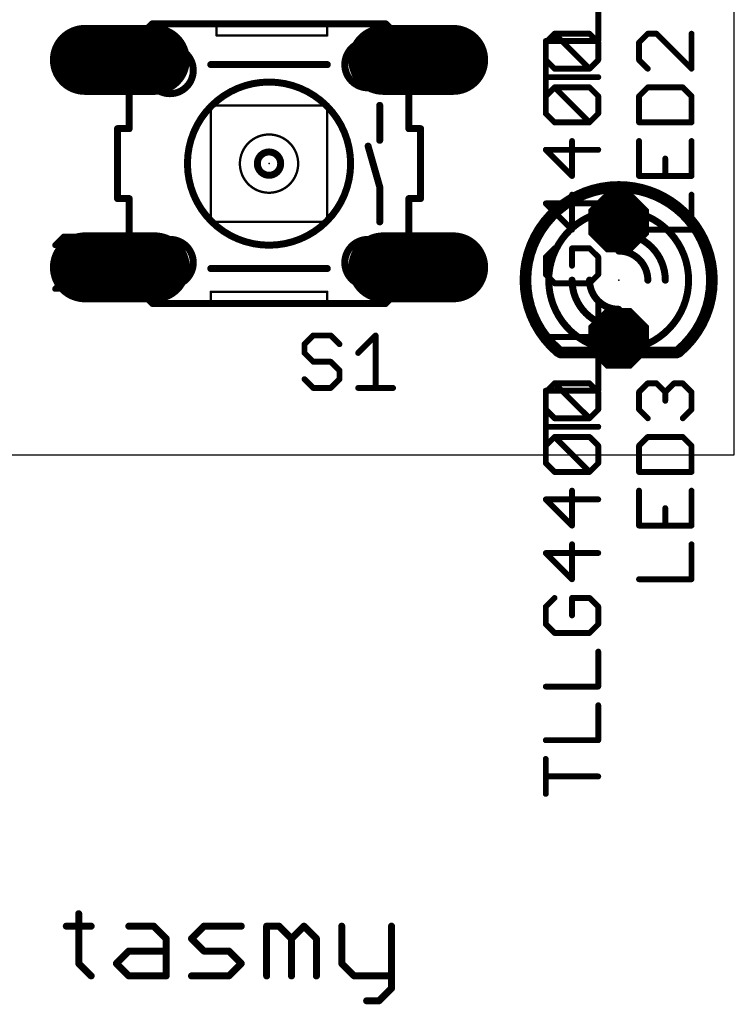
# Model space of a CAD drawing. Extents: x -6.5 to 41.9, y -12 to 23.8.
# Tile 3 of 4: x 26.3 to 41.9, y -12 to 9.5. Entities that reach past the tile are written whole.
import ezdxf

# ---------------------------------------------------------------- set-up
doc = ezdxf.new("R2010")
doc.units = 0
for name, color, linetype in [('17', 110, 'CONTINUOUS'), ('20', 53, 'CONTINUOUS'), ('21', 253, 'CONTINUOUS'), ('23', 53, 'CONTINUOUS'), ('25', 253, 'CONTINUOUS'), ('27', 253, 'CONTINUOUS'), ('51', 253, 'CONTINUOUS')]:
    doc.layers.add(name, color=color, linetype=linetype)

# ---------------------------------------------------------------- blocks, each defined once
blk = doc.blocks.new('OCTAGONP')
at = {"const_width": 0.5}
blk.add_lwpolyline([(-0.25, -0.1036), (-0.25, 0.1036), (-0.1036, 0.25), (0.1036, 0.25), (0.25, 0.1036), (0.25, -0.1036), (0.1036, -0.25), (-0.1036, -0.25), (-0.25, -0.1036), (-0.25, 0.1036)], dxfattribs=at)
blk = doc.blocks.new('LONGP100')
at = {"const_width": 1}
blk.add_lwpolyline([(-0.5, 0), (0.5, 0)], dxfattribs=at)
at = {"const_width": 0.5}
for points in [[(-0.5, 0.25, 1), (-0.5, -0.25)], [(0.5, -0.25, 1), (0.5, 0.25)]]:
    blk.add_lwpolyline(points, format="xyb", dxfattribs=at)

msp = doc.modelspace()

# ---------------------------------------------------------------- linework, layer by layer
at = {"layer": '20'}
for p, q in [((41.89, 0), (41.89, 23.8)), ((0, 0), (41.89, 0))]:
    msp.add_line(p, q, dxfattribs=at)
at = {"layer": '21'}
for points, const_width in [([(30.607, 9.398), (29.591, 9.398)], 0.1524), ([(33.02, 9.398), (30.607, 9.398)], 0.1524), ([(33.909, 9.398), (33.02, 9.398)], 0.1524), ([(30.607, 9.144), (30.607, 9.398)], 0.0508), ([(33.02, 9.144), (33.02, 9.398)], 0.0508), ([(30.607, 9.144), (33.02, 9.144)], 0.0508), ([(28.702, 7.112), (28.702, 7.366)], 0.1524), ([(34.798, 7.112), (34.798, 7.366)], 0.1524), ([(28.448, 7.112), (28.702, 7.112)], 0.1524), ([(28.448, 7.112), (28.448, 5.588)], 0.1524), ([(34.798, 7.112), (35.052, 7.112)], 0.1524), ([(35.052, 5.588), (35.052, 7.112)], 0.1524), ([(28.702, 5.588), (28.448, 5.588)], 0.1524), ([(28.702, 5.588), (28.702, 5.334)], 0.1524), ([(35.052, 5.588), (34.798, 5.588)], 0.1524), ([(34.798, 5.588), (34.798, 5.334)], 0.1524), ([(30.48, 3.556), (33.02, 3.556)], 0.0508), ([(30.48, 3.556), (30.48, 3.302)], 0.0508), ([(33.02, 3.302), (33.02, 3.556)], 0.0508), ([(29.591, 3.302), (30.48, 3.302)], 0.1524), ([(30.48, 3.302), (33.02, 3.302)], 0.1524), ([(33.02, 3.302), (33.909, 3.302)], 0.1524), ([(27.6032, -9.998), (27.6032, -11.0826)], 0.1524), ([(27.332, -10.2691), (27.8744, -10.2691)], 0.1524), ([(28.6946, -10.2691), (29.237, -10.2691)], 0.1524), ([(29.237, -10.2691), (29.5081, -10.5403)], 0.1524), ([(30.0606, -10.5403), (30.3318, -10.2691)], 0.1524), ([(30.3318, -10.2691), (31.1453, -10.2691)], 0.1524), ([(31.6978, -11.3538), (31.6978, -10.2691)], 0.1524), ([(31.6978, -10.2691), (31.969, -10.2691)], 0.1524), ([(31.969, -10.2691), (32.2401, -10.5403)], 0.1524), ([(32.2401, -10.5403), (32.5113, -10.2691)], 0.1524), ([(32.5113, -10.2691), (32.7825, -10.5403)], 0.1524), ([(33.3349, -10.2691), (33.3349, -11.0826)], 0.1524), ([(34.4196, -10.2691), (34.4196, -11.625)], 0.1524), ([(29.5081, -10.5403), (29.5081, -11.3538)], 0.1524), ([(30.3318, -10.8115), (30.0606, -10.5403)], 0.1524), ([(32.2401, -10.5403), (32.2401, -11.3538)], 0.1524), ([(32.7825, -10.5403), (32.7825, -11.3538)], 0.1524), ([(28.4235, -11.0826), (28.6946, -10.8115)], 0.1524), ([(28.6946, -10.8115), (29.5081, -10.8115)], 0.1524), ([(30.8741, -10.8115), (30.3318, -10.8115)], 0.1524), ([(31.1453, -11.0826), (30.8741, -10.8115)], 0.1524), ([(27.6032, -11.0826), (27.8744, -11.3538)], 0.1524), ([(28.6946, -11.3538), (28.4235, -11.0826)], 0.1524), ([(30.8741, -11.3538), (31.1453, -11.0826)], 0.1524), ([(33.3349, -11.0826), (33.6061, -11.3538)], 0.1524), ([(29.5081, -11.3538), (28.6946, -11.3538)], 0.1524), ([(30.0606, -11.3538), (30.8741, -11.3538)], 0.1524), ([(33.6061, -11.3538), (34.4196, -11.3538)], 0.1524), ([(34.4196, -11.625), (34.1484, -11.8961)], 0.1524), ([(34.1484, -11.8961), (33.8773, -11.8961)], 0.1524)]:
    msp.add_lwpolyline(points, dxfattribs=dict(at, const_width=const_width))
for points, const_width in [([(29.591, 9.4361, 1), (29.591, 9.3599)], 0.0762), ([(30.607, 9.4361, 1), (30.607, 9.3599)], 0.0762), ([(30.607, 9.3599, 1), (30.607, 9.4361)], 0.0762), ([(33.02, 9.4361, 1), (33.02, 9.3599)], 0.0762), ([(33.02, 9.3599, 1), (33.02, 9.4361)], 0.0762), ([(33.909, 9.3599, 1), (33.909, 9.4361)], 0.0762), ([(30.6197, 9.398, 1), (30.5943, 9.398)], 0.0254), ([(33.0327, 9.398, 1), (33.0073, 9.398)], 0.0254), ([(30.607, 9.1567, 1), (30.607, 9.1313)], 0.0254), ([(30.5943, 9.144, 1), (30.6197, 9.144)], 0.0254), ([(33.0073, 9.144, 1), (33.0327, 9.144)], 0.0254), ([(33.02, 9.1313, 1), (33.02, 9.1567)], 0.0254), ([(31.75, 4.572, 1), (31.75, 8.128, 1), (31.75, 4.572)], 0.1524), ([(28.7401, 7.366, 1), (28.6639, 7.366)], 0.0762), ([(34.8361, 7.366, 1), (34.7599, 7.366)], 0.0762), ([(28.448, 7.1501, 1), (28.448, 7.0739)], 0.0762), ([(28.4861, 7.112, 1), (28.4099, 7.112)], 0.0762), ([(28.6639, 7.112, 1), (28.7401, 7.112)], 0.0762), ([(28.702, 7.0739, 1), (28.702, 7.1501)], 0.0762), ([(34.798, 7.1501, 1), (34.798, 7.0739)], 0.0762), ([(34.7599, 7.112, 1), (34.8361, 7.112)], 0.0762), ([(35.0901, 7.112, 1), (35.0139, 7.112)], 0.0762), ([(35.052, 7.0739, 1), (35.052, 7.1501)], 0.0762), ([(31.75, 6.096, 1), (31.75, 6.604, 1), (31.75, 6.096)], 0.1524), ([(28.448, 5.6261, 1), (28.448, 5.5499)], 0.0762), ([(28.4099, 5.588, 1), (28.4861, 5.588)], 0.0762), ([(28.7401, 5.588, 1), (28.6639, 5.588)], 0.0762), ([(28.702, 5.5499, 1), (28.702, 5.6261)], 0.0762), ([(34.798, 5.6261, 1), (34.798, 5.5499)], 0.0762), ([(34.8361, 5.588, 1), (34.7599, 5.588)], 0.0762), ([(35.0139, 5.588, 1), (35.0901, 5.588)], 0.0762), ([(35.052, 5.5499, 1), (35.052, 5.6261)], 0.0762), ([(38.3618, 5.5743, 0.2691), (37.338, 3.81)], 0.254), ([(38.3933, 5.5192, 1), (38.3303, 5.6294)], 0.127), ([(41.402, 3.81, 0.277), (40.3262, 5.6029)], 0.254), ([(40.3561, 5.6589, 1), (40.2963, 5.5469)], 0.127), ([(28.6639, 5.334, 1), (28.7401, 5.334)], 0.0762), ([(34.7599, 5.334, 1), (34.8361, 5.334)], 0.0762), ([(38.4344, 5.013, 0.2315), (37.846, 3.81)], 0.1524), ([(38.4578, 4.9829, 1), (38.411, 5.0431)], 0.0762), ([(40.894, 3.81, 0.2361), (40.2844, 5.0292)], 0.1524), ([(40.3073, 5.0597, 1), (40.2615, 4.9987)], 0.0762), ([(37.338, 3.81, 0.2206), (38.0574, 2.2588)], 0.254), ([(37.4015, 3.81, 1), (37.2745, 3.81)], 0.127), ([(37.2745, 3.81, 1), (37.4015, 3.81)], 0.127), ([(37.846, 3.81, 0.2315), (38.4344, 2.607)], 0.1524), ([(37.8841, 3.81, 1), (37.8079, 3.81)], 0.0762), ([(40.2558, 2.5699, 0.2422), (40.894, 3.81)], 0.1524), ([(40.6709, 2.249, 0.2226), (41.402, 3.81)], 0.254), ([(40.9321, 3.81, 1), (40.8559, 3.81)], 0.0762), ([(41.4655, 3.81, 1), (41.3385, 3.81)], 0.127), ([(41.3385, 3.81, 1), (41.4655, 3.81)], 0.127), ([(37.8079, 3.81, 1), (37.8841, 3.81)], 0.0762), ([(40.8559, 3.81, 1), (40.9321, 3.81)], 0.0762), ([(30.48, 3.5687, 1), (30.48, 3.5433)], 0.0254), ([(30.4927, 3.556, 1), (30.4673, 3.556)], 0.0254), ([(33.0327, 3.556, 1), (33.0073, 3.556)], 0.0254), ([(33.02, 3.5433, 1), (33.02, 3.5687)], 0.0254), ([(29.591, 3.3401, 1), (29.591, 3.2639)], 0.0762), ([(30.48, 3.3401, 1), (30.48, 3.2639)], 0.0762), ([(30.48, 3.2639, 1), (30.48, 3.3401)], 0.0762), ([(30.4673, 3.302, 1), (30.4927, 3.302)], 0.0254), ([(33.02, 3.3401, 1), (33.02, 3.2639)], 0.0762), ([(33.02, 3.2639, 1), (33.02, 3.3401)], 0.0762), ([(33.0073, 3.302, 1), (33.0327, 3.302)], 0.0254), ([(33.909, 3.2639, 1), (33.909, 3.3401)], 0.0762), ([(38.411, 2.5769, 1), (38.4578, 2.6371)], 0.0762), ([(40.2337, 2.6009, 1), (40.2779, 2.5389)], 0.0762), ([(38.0164, 2.2103, 1), (38.0984, 2.3073)], 0.127), ([(40.6302, 2.2978, 1), (40.7116, 2.2002)], 0.127), ([(27.6413, -9.998, 1), (27.5651, -9.998)], 0.0762), ([(27.332, -10.231, 1), (27.332, -10.3072)], 0.0762), ([(27.8744, -10.3072, 1), (27.8744, -10.231)], 0.0762), ([(28.6946, -10.231, 1), (28.6946, -10.3072)], 0.0762), ([(29.2639, -10.2422, 1), (29.21, -10.2961)], 0.0762), ([(29.237, -10.3072, 1), (29.237, -10.231)], 0.0762), ([(30.3318, -10.231, 1), (30.3318, -10.3072)], 0.0762), ([(30.3587, -10.2961, 1), (30.3049, -10.2422)], 0.0762), ([(31.1453, -10.3072, 1), (31.1453, -10.231)], 0.0762), ([(31.7359, -10.2691, 1), (31.6597, -10.2691)], 0.0762), ([(31.6978, -10.231, 1), (31.6978, -10.3072)], 0.0762), ([(31.9959, -10.2422, 1), (31.942, -10.2961)], 0.0762), ([(31.969, -10.3072, 1), (31.969, -10.231)], 0.0762), ([(32.5382, -10.2422, 1), (32.4843, -10.2961)], 0.0762), ([(32.5382, -10.2961, 1), (32.4843, -10.2422)], 0.0762), ([(33.373, -10.2691, 1), (33.2968, -10.2691)], 0.0762), ([(34.4577, -10.2691, 1), (34.3815, -10.2691)], 0.0762), ([(29.5462, -10.5403, 1), (29.47, -10.5403)], 0.0762), ([(29.4812, -10.5672, 1), (29.5351, -10.5134)], 0.0762), ([(30.0876, -10.5134, 1), (30.0337, -10.5672)], 0.0762), ([(30.0337, -10.5134, 1), (30.0876, -10.5672)], 0.0762), ([(32.2782, -10.5403, 1), (32.202, -10.5403)], 0.0762), ([(32.2132, -10.5134, 1), (32.2671, -10.5672)], 0.0762), ([(32.2132, -10.5672, 1), (32.2671, -10.5134)], 0.0762), ([(32.8206, -10.5403, 1), (32.7444, -10.5403)], 0.0762), ([(32.7555, -10.5672, 1), (32.8094, -10.5134)], 0.0762), ([(28.6946, -10.7734, 1), (28.6946, -10.8496)], 0.0762), ([(28.7216, -10.8384, 1), (28.6677, -10.7845)], 0.0762), ([(29.5081, -10.8496, 1), (29.5081, -10.7734)], 0.0762), ([(30.3318, -10.7734, 1), (30.3318, -10.8496)], 0.0762), ([(30.3049, -10.8384, 1), (30.3587, -10.7845)], 0.0762), ([(30.9011, -10.7845, 1), (30.8472, -10.8384)], 0.0762), ([(30.8741, -10.8496, 1), (30.8741, -10.7734)], 0.0762), ([(27.6301, -11.0557, 1), (27.5763, -11.1096)], 0.0762), ([(27.5651, -11.0826, 1), (27.6413, -11.0826)], 0.0762), ([(28.4504, -11.0557, 1), (28.3965, -11.1096)], 0.0762), ([(28.3965, -11.0557, 1), (28.4504, -11.1096)], 0.0762), ([(31.1722, -11.1096, 1), (31.1184, -11.0557)], 0.0762), ([(31.1184, -11.1096, 1), (31.1722, -11.0557)], 0.0762), ([(33.3619, -11.0557, 1), (33.308, -11.1096)], 0.0762), ([(33.2968, -11.0826, 1), (33.373, -11.0826)], 0.0762), ([(27.8474, -11.3807, 1), (27.9013, -11.3269)], 0.0762), ([(28.6946, -11.3157, 1), (28.6946, -11.3919)], 0.0762), ([(28.6677, -11.3807, 1), (28.7216, -11.3269)], 0.0762), ([(29.47, -11.3538, 1), (29.5462, -11.3538)], 0.0762), ([(29.5081, -11.3919, 1), (29.5081, -11.3157)], 0.0762), ([(30.0606, -11.3157, 1), (30.0606, -11.3919)], 0.0762), ([(30.8472, -11.3269, 1), (30.9011, -11.3807)], 0.0762), ([(30.8741, -11.3919, 1), (30.8741, -11.3157)], 0.0762), ([(31.6597, -11.3538, 1), (31.7359, -11.3538)], 0.0762), ([(32.202, -11.3538, 1), (32.2782, -11.3538)], 0.0762), ([(32.7444, -11.3538, 1), (32.8206, -11.3538)], 0.0762), ([(33.6061, -11.3157, 1), (33.6061, -11.3919)], 0.0762), ([(33.5792, -11.3807, 1), (33.6331, -11.3269)], 0.0762), ([(34.4196, -11.3919, 1), (34.4196, -11.3157)], 0.0762), ([(34.3815, -11.625, 1), (34.4577, -11.625)], 0.0762), ([(34.4466, -11.6519, 1), (34.3927, -11.598)], 0.0762), ([(33.8773, -11.858, 1), (33.8773, -11.9342)], 0.0762), ([(34.1215, -11.8692, 1), (34.1754, -11.9231)], 0.0762), ([(34.1484, -11.9342, 1), (34.1484, -11.858)], 0.0762)]:
    msp.add_lwpolyline(points, format="xyb", dxfattribs=dict(at, const_width=const_width))
at = {"layer": '23'}
for p in [(31.75, 6.35), (39.37, 3.81)]:
    msp.add_point(p, dxfattribs=at)
at = {"layer": '25', "const_width": 0.127}
for points in [[(40.0042, 9.1817), (39.8135, 8.9911)], [(40.1949, 9.1817), (40.0042, 9.1817)], [(40.9575, 8.4191), (40.1949, 9.1817)], [(40.9575, 9.1817), (40.9575, 8.4191)], [(39.8135, 8.9911), (39.8135, 8.6098)], [(39.8135, 8.6098), (40.0042, 8.4191)], [(40.0042, 8.0123), (39.8135, 7.8217)], [(40.7668, 8.0123), (40.0042, 8.0123)], [(40.9575, 7.8217), (40.7668, 8.0123)], [(39.8135, 7.8217), (39.8135, 7.2497)], [(40.9575, 7.2497), (40.9575, 7.8217)], [(39.8135, 7.2497), (40.9575, 7.2497)], [(39.8135, 6.843), (39.8135, 6.0803)], [(40.9575, 6.0803), (40.9575, 6.843)], [(40.3855, 6.0803), (40.3855, 6.4616)], [(39.8135, 6.0803), (40.9575, 6.0803)], [(40.9575, 4.9109), (40.9575, 5.6736)], [(39.8135, 4.9109), (40.9575, 4.9109)], [(32.7134, 2.6045), (32.5227, 2.4138)], [(33.0947, 2.6045), (32.7134, 2.6045)], [(33.2854, 2.4138), (33.0947, 2.6045)], [(33.6921, 2.2231), (34.0734, 2.6045)], [(34.0734, 2.6045), (34.0734, 1.4605)], [(32.5227, 2.4138), (32.5227, 2.2231)], [(32.5227, 2.2231), (32.7134, 2.0325)], [(32.7134, 2.0325), (33.0947, 2.0325)], [(33.0947, 2.0325), (33.2854, 1.8418)], [(33.2854, 1.8418), (33.2854, 1.6512)], [(32.7134, 1.4605), (32.5227, 1.6512)], [(33.0947, 1.4605), (32.7134, 1.4605)], [(33.2854, 1.6512), (33.0947, 1.4605)], [(33.6921, 1.4605), (34.4548, 1.4605)], [(39.8135, 1.3711), (40.0042, 1.5617)], [(40.0042, 1.5617), (40.1949, 1.5617)], [(40.1949, 1.5617), (40.3855, 1.3711)], [(40.3855, 1.3711), (40.5762, 1.5617)], [(40.5762, 1.5617), (40.7668, 1.5617)], [(40.7668, 1.5617), (40.9575, 1.3711)], [(39.8135, 0.9898), (39.8135, 1.3711)], [(40.3855, 1.3711), (40.3855, 1.1804)], [(40.9575, 1.3711), (40.9575, 0.9898)], [(40.0042, 0.7991), (39.8135, 0.9898)], [(40.9575, 0.9898), (40.7668, 0.7991)], [(40.0042, 0.3923), (39.8135, 0.2017)], [(40.7668, 0.3923), (40.0042, 0.3923)], [(40.9575, 0.2017), (40.7668, 0.3923)], [(39.8135, 0.2017), (39.8135, -0.3703)], [(40.9575, -0.3703), (40.9575, 0.2017)], [(39.8135, -0.3703), (40.9575, -0.3703)], [(39.8135, -0.7771), (39.8135, -1.5397)], [(40.9575, -1.5397), (40.9575, -0.7771)], [(40.3855, -1.5397), (40.3855, -1.1584)], [(39.8135, -1.5397), (40.9575, -1.5397)], [(40.9575, -2.7091), (40.9575, -1.9464)], [(39.8135, -2.7091), (40.9575, -2.7091)]]:
    msp.add_lwpolyline(points, dxfattribs=at)
at = {"layer": '25', "const_width": 0.0635}
for points in [[(40.0042, 9.2135, 1), (40.0042, 9.15)], [(40.0266, 9.1593, 1), (39.9817, 9.2042)], [(40.2173, 9.2042, 1), (40.1724, 9.1593)], [(40.1949, 9.15, 1), (40.1949, 9.2135)], [(40.9893, 9.1817, 1), (40.9258, 9.1817)], [(39.8453, 8.9911, 1), (39.7818, 8.9911)], [(39.7911, 9.0135, 1), (39.836, 8.9686)], [(39.7818, 8.6098, 1), (39.8453, 8.6098)], [(39.836, 8.6322, 1), (39.7911, 8.5873)], [(39.9817, 8.3966, 1), (40.0266, 8.4415)], [(40.9258, 8.4191, 1), (40.9893, 8.4191)], [(40.935, 8.3966, 1), (40.98, 8.4415)], [(40.0042, 8.0441, 1), (40.0042, 7.9806)], [(40.0266, 7.9899, 1), (39.9817, 8.0348)], [(40.7893, 8.0348, 1), (40.7444, 7.9899)], [(40.7668, 7.9806, 1), (40.7668, 8.0441)], [(39.8453, 7.8217, 1), (39.7818, 7.8217)], [(39.7911, 7.8441, 1), (39.836, 7.7992)], [(40.9893, 7.8217, 1), (40.9258, 7.8217)], [(40.935, 7.7992, 1), (40.98, 7.8441)], [(39.8135, 7.2814, 1), (39.8135, 7.2179)], [(40.9575, 7.2179, 1), (40.9575, 7.2814)], [(39.7818, 7.2497, 1), (39.8453, 7.2497)], [(40.9258, 7.2497, 1), (40.9893, 7.2497)], [(39.8453, 6.843, 1), (39.7818, 6.843)], [(40.9893, 6.843, 1), (40.9258, 6.843)], [(40.4173, 6.4616, 1), (40.3538, 6.4616)], [(39.8135, 6.112, 1), (39.8135, 6.0486)], [(39.7818, 6.0803, 1), (39.8453, 6.0803)], [(40.3538, 6.0803, 1), (40.4173, 6.0803)], [(40.9258, 6.0803, 1), (40.9893, 6.0803)], [(40.9575, 6.0486, 1), (40.9575, 6.112)], [(40.9893, 5.6736, 1), (40.9258, 5.6736)], [(39.8135, 4.9427, 1), (39.8135, 4.8792)], [(40.9258, 4.9109, 1), (40.9893, 4.9109)], [(40.9575, 4.8792, 1), (40.9575, 4.9427)], [(32.7134, 2.6362, 1), (32.7134, 2.5727)], [(32.7358, 2.582, 1), (32.6909, 2.6269)], [(33.1171, 2.6269, 1), (33.0722, 2.582)], [(33.0947, 2.5727, 1), (33.0947, 2.6362)], [(34.1052, 2.6045, 1), (34.0417, 2.6045)], [(34.0959, 2.582, 1), (34.051, 2.6269)], [(32.5545, 2.4138, 1), (32.491, 2.4138)], [(32.5003, 2.4363, 1), (32.5452, 2.3914)], [(33.2629, 2.3914, 1), (33.3078, 2.4363)], [(32.491, 2.2231, 1), (32.5545, 2.2231)], [(32.5452, 2.2456, 1), (32.5003, 2.2007)], [(33.6696, 2.2456, 1), (33.7146, 2.2007)], [(32.7134, 2.0642, 1), (32.7134, 2.0007)], [(32.6909, 2.01, 1), (32.7358, 2.0549)], [(33.1171, 2.0549, 1), (33.0722, 2.01)], [(33.0947, 2.0007, 1), (33.0947, 2.0642)], [(33.3171, 1.8418, 1), (33.2536, 1.8418)], [(33.2629, 1.8194, 1), (33.3078, 1.8643)], [(32.5452, 1.6736, 1), (32.5003, 1.6287)], [(32.7134, 1.4923, 1), (32.7134, 1.4288)], [(32.6909, 1.438, 1), (32.7358, 1.483)], [(33.0722, 1.483, 1), (33.1171, 1.438)], [(33.0947, 1.4288, 1), (33.0947, 1.4923)], [(33.2536, 1.6512, 1), (33.3171, 1.6512)], [(33.3078, 1.6287, 1), (33.2629, 1.6736)], [(33.6921, 1.4923, 1), (33.6921, 1.4288)], [(34.4548, 1.4288, 1), (34.4548, 1.4923)], [(40.0042, 1.5935, 1), (40.0042, 1.53)], [(40.0266, 1.5393, 1), (39.9817, 1.5842)], [(40.2173, 1.5842, 1), (40.1724, 1.5393)], [(40.1949, 1.53, 1), (40.1949, 1.5935)], [(40.5762, 1.5935, 1), (40.5762, 1.53)], [(40.5986, 1.5393, 1), (40.5537, 1.5842)], [(40.7893, 1.5842, 1), (40.7444, 1.5393)], [(40.7668, 1.53, 1), (40.7668, 1.5935)], [(34.0417, 1.4605, 1), (34.1052, 1.4605)], [(39.8453, 1.3711, 1), (39.7818, 1.3711)], [(39.7911, 1.3935, 1), (39.836, 1.3486)], [(40.4173, 1.3711, 1), (40.3538, 1.3711)], [(40.3631, 1.3935, 1), (40.408, 1.3486)], [(40.3631, 1.3486, 1), (40.408, 1.3935)], [(40.9893, 1.3711, 1), (40.9258, 1.3711)], [(40.935, 1.3486, 1), (40.98, 1.3935)], [(40.3538, 1.1804, 1), (40.4173, 1.1804)], [(39.7818, 0.9898, 1), (39.8453, 0.9898)], [(39.836, 1.0122, 1), (39.7911, 0.9673)], [(40.9258, 0.9898, 1), (40.9893, 0.9898)], [(40.98, 0.9673, 1), (40.935, 1.0122)], [(39.9817, 0.7766, 1), (40.0266, 0.8215)], [(40.7444, 0.8215, 1), (40.7893, 0.7766)], [(40.0042, 0.4241, 1), (40.0042, 0.3606)], [(40.0266, 0.3699, 1), (39.9817, 0.4148)], [(40.7893, 0.4148, 1), (40.7444, 0.3699)], [(40.7668, 0.3606, 1), (40.7668, 0.4241)], [(39.8453, 0.2017, 1), (39.7818, 0.2017)], [(39.7911, 0.2241, 1), (39.836, 0.1792)], [(40.9893, 0.2017, 1), (40.9258, 0.2017)], [(40.935, 0.1792, 1), (40.98, 0.2241)], [(39.8135, -0.3386, 1), (39.8135, -0.4021)], [(39.7818, -0.3703, 1), (39.8453, -0.3703)], [(40.9258, -0.3703, 1), (40.9893, -0.3703)], [(40.9575, -0.4021, 1), (40.9575, -0.3386)], [(39.8453, -0.7771, 1), (39.7818, -0.7771)], [(40.9893, -0.7771, 1), (40.9258, -0.7771)], [(40.4173, -1.1584, 1), (40.3538, -1.1584)], [(39.8135, -1.508, 1), (39.8135, -1.5715)], [(40.9575, -1.5715, 1), (40.9575, -1.508)], [(39.7818, -1.5397, 1), (39.8453, -1.5397)], [(40.3538, -1.5397, 1), (40.4173, -1.5397)], [(40.9258, -1.5397, 1), (40.9893, -1.5397)], [(40.9893, -1.9464, 1), (40.9258, -1.9464)], [(39.8135, -2.6773, 1), (39.8135, -2.7408)], [(40.9258, -2.7091, 1), (40.9893, -2.7091)], [(40.9575, -2.7408, 1), (40.9575, -2.6773)]]:
    msp.add_lwpolyline(points, format="xyb", dxfattribs=at)
at = {"layer": '27', "const_width": 0.127}
for points in [[(38.9255, 9.0227), (38.9255, 9.7854)], [(37.7815, 8.9911), (37.9722, 9.1817)], [(37.9722, 9.1817), (38.7348, 9.1817)], [(38.7348, 8.4191), (37.9722, 9.1817)], [(38.7348, 9.1817), (38.9255, 8.9911)], [(37.7815, 9.0227), (38.9255, 9.0227)], [(37.7815, 8.6097), (37.7815, 8.9911)], [(38.9255, 8.9911), (38.9255, 8.6097)], [(37.7815, 7.8533), (37.7815, 8.616)], [(37.9722, 8.4191), (37.7815, 8.6097)], [(38.9255, 8.6097), (38.7348, 8.4191)], [(38.7348, 8.4191), (37.9722, 8.4191)], [(38.9255, 8.2346), (37.7815, 8.2346)], [(37.7815, 7.8217), (37.9722, 8.0123)], [(37.9722, 8.0123), (38.7348, 8.0123)], [(38.7348, 7.2497), (37.9722, 8.0123)], [(38.7348, 8.0123), (38.9255, 7.8217)], [(37.7815, 7.4404), (37.7815, 7.8217)], [(38.9255, 7.8217), (38.9255, 7.4404)], [(37.9722, 7.2497), (37.7815, 7.4404)], [(38.7348, 7.2497), (37.9722, 7.2497)], [(38.9255, 7.4404), (38.7348, 7.2497)], [(38.3535, 6.0803), (38.3535, 6.8429)], [(38.9255, 6.6523), (37.7815, 6.6523)], [(37.7815, 6.6523), (38.3535, 6.0803)], [(38.3535, 4.9109), (38.3535, 5.6735)], [(38.9255, 5.4829), (37.7815, 5.4829)], [(37.7815, 5.4829), (38.3535, 4.9109)], [(37.9722, 4.5041), (37.7815, 4.3135)], [(38.7348, 4.5041), (38.3535, 4.5041)], [(38.3535, 4.5041), (38.3535, 4.1228)], [(38.9255, 4.3135), (38.7348, 4.5041)], [(37.7815, 4.3135), (37.7815, 3.9322)], [(38.9255, 3.9322), (38.9255, 4.3135)], [(37.7815, 3.9322), (37.9722, 3.7415)], [(38.7348, 3.7415), (38.9255, 3.9322)], [(37.9722, 3.7415), (38.7348, 3.7415)], [(38.9255, 2.5721), (38.9255, 3.3348)], [(37.7815, 2.5721), (38.9255, 2.5721)], [(38.9255, 1.4027), (38.9255, 2.1654)], [(37.7815, 1.3711), (37.9722, 1.5617)], [(37.9722, 1.5617), (38.7348, 1.5617)], [(38.7348, 0.7991), (37.9722, 1.5617)], [(38.7348, 1.5617), (38.9255, 1.3711)], [(37.7815, 1.4027), (38.9255, 1.4027)], [(37.7815, 0.9897), (37.7815, 1.3711)], [(38.9255, 1.3711), (38.9255, 0.9897)], [(37.7815, 0.2333), (37.7815, 0.996)], [(37.9722, 0.7991), (37.7815, 0.9897)], [(38.7348, 0.7991), (37.9722, 0.7991)], [(38.9255, 0.9897), (38.7348, 0.7991)], [(38.9255, 0.6146), (37.7815, 0.6146)], [(37.7815, 0.2017), (37.9722, 0.3923)], [(37.9722, 0.3923), (38.7348, 0.3923)], [(38.7348, -0.3703), (37.9722, 0.3923)], [(38.7348, 0.3923), (38.9255, 0.2017)], [(37.7815, -0.1797), (37.7815, 0.2017)], [(38.9255, 0.2017), (38.9255, -0.1797)], [(37.9722, -0.3703), (37.7815, -0.1797)], [(38.9255, -0.1797), (38.7348, -0.3703)], [(38.7348, -0.3703), (37.9722, -0.3703)], [(38.3535, -1.5397), (38.3535, -0.7771)], [(38.9255, -0.9677), (37.7815, -0.9677)], [(37.7815, -0.9677), (38.3535, -1.5397)], [(38.3535, -2.7091), (38.3535, -1.9465)], [(38.9255, -2.1371), (37.7815, -2.1371)], [(37.7815, -2.1371), (38.3535, -2.7091)], [(37.9722, -3.1159), (37.7815, -3.3065)], [(38.7348, -3.1159), (38.3535, -3.1159)], [(38.3535, -3.1159), (38.3535, -3.4972)], [(38.9255, -3.3065), (38.7348, -3.1159)], [(37.7815, -3.3065), (37.7815, -3.6878)], [(38.9255, -3.6878), (38.9255, -3.3065)], [(37.7815, -3.6878), (37.9722, -3.8785)], [(38.7348, -3.8785), (38.9255, -3.6878)], [(37.9722, -3.8785), (38.7348, -3.8785)], [(38.9255, -5.0479), (38.9255, -4.2853)], [(37.7815, -5.0479), (38.9255, -5.0479)], [(38.9255, -6.2173), (38.9255, -5.4546)], [(37.7815, -6.2173), (38.9255, -6.2173)], [(37.7815, -7.3867), (37.7815, -6.624)], [(38.9255, -7.0054), (37.7815, -7.0054)]]:
    msp.add_lwpolyline(points, dxfattribs=at)
at = {"layer": '27', "const_width": 0.0635}
for points in [[(37.9722, 9.2135, 1), (37.9722, 9.15)], [(37.9946, 9.2042, 1), (37.9497, 9.1593)], [(37.9946, 9.1593, 1), (37.9497, 9.2042)], [(38.7573, 9.2042, 1), (38.7124, 9.1593)], [(38.7348, 9.15, 1), (38.7348, 9.2135)], [(37.7815, 9.0545, 1), (37.7815, 8.991)], [(37.8133, 8.9911, 1), (37.7498, 8.9911)], [(37.7591, 9.0135, 1), (37.804, 8.9686)], [(38.9573, 8.9911, 1), (38.8937, 8.9911)], [(38.8937, 9.0227, 1), (38.9573, 9.0227)], [(38.903, 8.9686, 1), (38.948, 9.0135)], [(38.9255, 8.991, 1), (38.9255, 9.0545)], [(37.8133, 8.616, 1), (37.7498, 8.616)], [(37.7498, 8.6097, 1), (37.8133, 8.6097)], [(37.804, 8.6322, 1), (37.7591, 8.5873)], [(38.8937, 8.6097, 1), (38.9573, 8.6097)], [(38.948, 8.5873, 1), (38.903, 8.6322)], [(37.9722, 8.4508, 1), (37.9722, 8.3873)], [(37.9497, 8.3966, 1), (37.9946, 8.4415)], [(38.7124, 8.4415, 1), (38.7573, 8.3966)], [(38.7124, 8.3966, 1), (38.7573, 8.4415)], [(38.7348, 8.3873, 1), (38.7348, 8.4508)], [(37.7815, 8.2664, 1), (37.7815, 8.2029)], [(38.9255, 8.2029, 1), (38.9255, 8.2664)], [(37.9722, 8.0441, 1), (37.9722, 7.9806)], [(37.9946, 8.0348, 1), (37.9497, 7.9899)], [(37.9946, 7.9899, 1), (37.9497, 8.0348)], [(38.7573, 8.0348, 1), (38.7124, 7.9899)], [(38.7348, 7.9806, 1), (38.7348, 8.0441)], [(37.8133, 7.8217, 1), (37.7498, 7.8217)], [(37.7498, 7.8533, 1), (37.8133, 7.8533)], [(37.7591, 7.8441, 1), (37.804, 7.7992)], [(38.9573, 7.8217, 1), (38.8937, 7.8217)], [(38.903, 7.7992, 1), (38.948, 7.8441)], [(37.7498, 7.4404, 1), (37.8133, 7.4404)], [(37.804, 7.4628, 1), (37.7591, 7.4179)], [(37.9722, 7.2814, 1), (37.9722, 7.2179)], [(37.9497, 7.2272, 1), (37.9946, 7.2721)], [(38.7124, 7.2721, 1), (38.7573, 7.2272)], [(38.7124, 7.2272, 1), (38.7573, 7.2721)], [(38.7348, 7.2179, 1), (38.7348, 7.2814)], [(38.8937, 7.4404, 1), (38.9573, 7.4404)], [(38.948, 7.4179, 1), (38.903, 7.4628)], [(38.3853, 6.8429, 1), (38.3218, 6.8429)], [(37.7815, 6.684, 1), (37.7815, 6.6205)], [(37.804, 6.6747, 1), (37.7591, 6.6298)], [(38.9255, 6.6205, 1), (38.9255, 6.684)], [(38.3218, 6.0803, 1), (38.3853, 6.0803)], [(38.3311, 6.0578, 1), (38.376, 6.1027)], [(38.3853, 5.6735, 1), (38.3218, 5.6735)], [(37.7815, 5.5146, 1), (37.7815, 5.4511)], [(37.804, 5.5053, 1), (37.7591, 5.4604)], [(38.9255, 5.4511, 1), (38.9255, 5.5146)], [(38.3218, 4.9109, 1), (38.3853, 4.9109)], [(38.3311, 4.8884, 1), (38.376, 4.9333)], [(37.9946, 4.4817, 1), (37.9497, 4.5266)], [(38.3535, 4.5359, 1), (38.3535, 4.4724)], [(38.3853, 4.5041, 1), (38.3218, 4.5041)], [(38.7573, 4.5266, 1), (38.7124, 4.4817)], [(38.7348, 4.4724, 1), (38.7348, 4.5359)], [(37.8133, 4.3135, 1), (37.7498, 4.3135)], [(37.7591, 4.3359, 1), (37.804, 4.291)], [(38.9573, 4.3135, 1), (38.8937, 4.3135)], [(38.903, 4.291, 1), (38.948, 4.3359)], [(38.3218, 4.1228, 1), (38.3853, 4.1228)], [(37.7498, 3.9322, 1), (37.8133, 3.9322)], [(37.804, 3.9546, 1), (37.7591, 3.9097)], [(38.8937, 3.9322, 1), (38.9573, 3.9322)], [(38.948, 3.9097, 1), (38.903, 3.9546)], [(37.9722, 3.7732, 1), (37.9722, 3.7097)], [(37.9497, 3.719, 1), (37.9946, 3.7639)], [(38.7124, 3.7639, 1), (38.7573, 3.719)], [(38.7348, 3.7097, 1), (38.7348, 3.7732)], [(38.9573, 3.3348, 1), (38.8937, 3.3348)], [(37.7815, 2.6039, 1), (37.7815, 2.5404)], [(38.8937, 2.5721, 1), (38.9573, 2.5721)], [(38.9255, 2.5404, 1), (38.9255, 2.6039)], [(38.9573, 2.1654, 1), (38.8937, 2.1654)], [(37.9722, 1.5935, 1), (37.9722, 1.53)], [(37.9946, 1.5842, 1), (37.9497, 1.5393)], [(37.9946, 1.5393, 1), (37.9497, 1.5842)], [(38.7573, 1.5842, 1), (38.7124, 1.5393)], [(38.7348, 1.53, 1), (38.7348, 1.5935)], [(37.7815, 1.4345, 1), (37.7815, 1.371)], [(37.8133, 1.3711, 1), (37.7498, 1.3711)], [(37.7591, 1.3935, 1), (37.804, 1.3486)], [(38.9573, 1.3711, 1), (38.8937, 1.3711)], [(38.8937, 1.4027, 1), (38.9573, 1.4027)], [(38.903, 1.3486, 1), (38.948, 1.3935)], [(38.9255, 1.371, 1), (38.9255, 1.4345)], [(37.8133, 0.996, 1), (37.7498, 0.996)], [(37.7498, 0.9897, 1), (37.8133, 0.9897)], [(37.804, 1.0122, 1), (37.7591, 0.9673)], [(37.9722, 0.8308, 1), (37.9722, 0.7673)], [(38.7348, 0.7673, 1), (38.7348, 0.8308)], [(38.8937, 0.9897, 1), (38.9573, 0.9897)], [(38.948, 0.9673, 1), (38.903, 1.0122)], [(37.7815, 0.6464, 1), (37.7815, 0.5829)], [(37.9497, 0.7766, 1), (37.9946, 0.8215)], [(38.7124, 0.8215, 1), (38.7573, 0.7766)], [(38.7124, 0.7766, 1), (38.7573, 0.8215)], [(38.9255, 0.5829, 1), (38.9255, 0.6464)], [(37.9722, 0.4241, 1), (37.9722, 0.3606)], [(37.9946, 0.4148, 1), (37.9497, 0.3699)], [(37.9946, 0.3699, 1), (37.9497, 0.4148)], [(38.7573, 0.4148, 1), (38.7124, 0.3699)], [(38.7348, 0.3606, 1), (38.7348, 0.4241)], [(37.8133, 0.2017, 1), (37.7498, 0.2017)], [(37.7498, 0.2333, 1), (37.8133, 0.2333)], [(37.7591, 0.2241, 1), (37.804, 0.1792)], [(38.9573, 0.2017, 1), (38.8937, 0.2017)], [(38.903, 0.1792, 1), (38.948, 0.2241)], [(37.7498, -0.1797, 1), (37.8133, -0.1797)], [(37.804, -0.1572, 1), (37.7591, -0.2021)], [(38.8937, -0.1797, 1), (38.9573, -0.1797)], [(38.948, -0.2021, 1), (38.903, -0.1572)], [(37.9722, -0.3386, 1), (37.9722, -0.4021)], [(37.9497, -0.3928, 1), (37.9946, -0.3479)], [(38.7124, -0.3479, 1), (38.7573, -0.3928)], [(38.7124, -0.3928, 1), (38.7573, -0.3479)], [(38.7348, -0.4021, 1), (38.7348, -0.3386)], [(38.3853, -0.7771, 1), (38.3218, -0.7771)], [(37.7815, -0.936, 1), (37.7815, -0.9995)], [(37.804, -0.9453, 1), (37.7591, -0.9902)], [(38.9255, -0.9995, 1), (38.9255, -0.936)], [(38.3311, -1.5622, 1), (38.376, -1.5173)], [(38.3218, -1.5397, 1), (38.3853, -1.5397)], [(38.3853, -1.9465, 1), (38.3218, -1.9465)], [(37.7815, -2.1054, 1), (37.7815, -2.1689)], [(37.804, -2.1147, 1), (37.7591, -2.1596)], [(38.9255, -2.1689, 1), (38.9255, -2.1054)], [(38.3218, -2.7091, 1), (38.3853, -2.7091)], [(38.3311, -2.7316, 1), (38.376, -2.6867)], [(37.9946, -3.1383, 1), (37.9497, -3.0934)], [(38.3535, -3.0841, 1), (38.3535, -3.1476)], [(38.3853, -3.1159, 1), (38.3218, -3.1159)], [(38.7573, -3.0934, 1), (38.7124, -3.1383)], [(38.7348, -3.1476, 1), (38.7348, -3.0841)], [(37.8133, -3.3065, 1), (37.7498, -3.3065)], [(37.7591, -3.2841, 1), (37.804, -3.329)], [(38.9573, -3.3065, 1), (38.8937, -3.3065)], [(38.903, -3.329, 1), (38.948, -3.2841)], [(37.804, -3.6654, 1), (37.7591, -3.7103)], [(38.3218, -3.4972, 1), (38.3853, -3.4972)], [(38.948, -3.7103, 1), (38.903, -3.6654)], [(37.7498, -3.6878, 1), (37.8133, -3.6878)], [(37.9722, -3.8468, 1), (37.9722, -3.9103)], [(37.9497, -3.901, 1), (37.9946, -3.8561)], [(38.7124, -3.8561, 1), (38.7573, -3.901)], [(38.7348, -3.9103, 1), (38.7348, -3.8468)], [(38.8937, -3.6878, 1), (38.9573, -3.6878)], [(38.9573, -4.2853, 1), (38.8937, -4.2853)], [(37.7815, -5.0162, 1), (37.7815, -5.0796)], [(38.8937, -5.0479, 1), (38.9573, -5.0479)], [(38.9255, -5.0796, 1), (38.9255, -5.0162)], [(38.9573, -5.4546, 1), (38.8937, -5.4546)], [(37.7815, -6.1855, 1), (37.7815, -6.249)], [(38.8937, -6.2173, 1), (38.9573, -6.2173)], [(38.9255, -6.249, 1), (38.9255, -6.1855)], [(37.8133, -6.624, 1), (37.7498, -6.624)], [(37.7815, -6.9736, 1), (37.7815, -7.0371)], [(38.9255, -7.0371, 1), (38.9255, -6.9736)], [(37.7498, -7.3867, 1), (37.8133, -7.3867)]]:
    msp.add_lwpolyline(points, format="xyb", dxfattribs=at)
at = {"layer": '51'}
for points, const_width in [([(29.21, 9.398), (28.702, 8.89)], 0.1524), ([(29.21, 9.398), (29.591, 9.398)], 0.1524), ([(34.29, 9.398), (33.909, 9.398)], 0.1524), ([(34.29, 9.398), (34.798, 8.89)], 0.1524), ([(27.6601, 9.0815), (27.0881, 8.5095)], 0.127), ([(27.6601, 7.9375), (27.6601, 9.0815)], 0.127), ([(35.2161, 8.8908), (35.4068, 9.0815)], 0.127), ([(35.4068, 9.0815), (35.7881, 9.0815)], 0.127), ([(35.7881, 9.0815), (35.9788, 8.8908)], 0.127), ([(28.702, 8.89), (28.702, 7.366)], 0.1524), ([(34.798, 8.89), (34.798, 7.366)], 0.1524), ([(35.9788, 8.8908), (35.9788, 8.7002)], 0.127), ([(33.02, 8.509), (30.48, 8.509)], 0.1524), ([(35.9788, 8.7002), (35.7881, 8.5095)], 0.127), ([(27.0881, 8.5095), (27.8508, 8.5095)], 0.127), ([(35.7881, 8.5095), (35.5974, 8.5095)], 0.127), ([(35.7881, 8.5095), (35.9788, 8.3188)], 0.127), ([(35.9788, 8.3188), (35.9788, 8.1282)], 0.127), ([(35.4068, 7.9375), (35.2161, 8.1282)], 0.127), ([(35.9788, 8.1282), (35.7881, 7.9375)], 0.127), ([(35.7881, 7.9375), (35.4068, 7.9375)], 0.127), ([(30.48, 7.62), (33.02, 7.62)], 0.0508), ([(30.48, 7.62), (30.48, 5.08)], 0.0508), ([(33.02, 5.08), (33.02, 7.62)], 0.0508), ([(34.163, 6.858), (34.163, 7.62)], 0.1524), ([(34.163, 5.842), (33.909, 6.731)], 0.1524), ([(34.163, 5.08), (34.163, 5.842)], 0.1524), ([(28.702, 5.334), (28.702, 3.81)], 0.1524), ([(34.798, 3.81), (34.798, 5.334)], 0.1524), ([(33.02, 5.08), (30.48, 5.08)], 0.0508), ([(27.2788, 4.7635), (27.0881, 4.5728)], 0.127), ([(27.6601, 4.7635), (27.2788, 4.7635)], 0.127), ([(27.8508, 4.5728), (27.6601, 4.7635)], 0.127), ([(27.8508, 4.3822), (27.8508, 4.5728)], 0.127), ([(34.9621, 4.2552), (35.3434, 4.6365)], 0.127), ([(35.3434, 4.6365), (35.3434, 3.4925)], 0.127), ([(27.0881, 3.6195), (27.8508, 4.3822)], 0.127), ([(30.48, 4.064), (33.02, 4.064)], 0.1524), ([(28.702, 3.81), (29.21, 3.302)], 0.1524), ([(34.29, 3.302), (34.798, 3.81)], 0.1524), ([(27.8508, 3.6195), (27.0881, 3.6195)], 0.127), ([(34.9621, 3.4925), (35.7248, 3.4925)], 0.127), ([(29.21, 3.302), (29.591, 3.302)], 0.1524), ([(34.29, 3.302), (33.909, 3.302)], 0.1524), ([(38.1, 2.2352), (40.64, 2.2352)], 0.254)]:
    msp.add_lwpolyline(points, dxfattribs=dict(at, const_width=const_width))
for points, const_width in [([(29.21, 9.4361, 1), (29.21, 9.3599)], 0.0762), ([(29.2369, 9.3711, 1), (29.1831, 9.4249)], 0.0762), ([(29.591, 9.3599, 1), (29.591, 9.4361)], 0.0762), ([(33.909, 9.4361, 1), (33.909, 9.3599)], 0.0762), ([(34.3169, 9.4249, 1), (34.2631, 9.3711)], 0.0762), ([(34.29, 9.3599, 1), (34.29, 9.4361)], 0.0762), ([(27.6918, 9.0815, 1), (27.6283, 9.0815)], 0.0635), ([(27.6825, 9.059, 1), (27.6376, 9.1039)], 0.0635), ([(33.909, 8.001, 1), (33.909, 9.017, 1), (33.909, 8.001)], 0.1524), ([(35.4068, 9.1132, 1), (35.4068, 9.0497)], 0.0635), ([(35.4292, 9.059, 1), (35.3843, 9.1039)], 0.0635), ([(35.8105, 9.1039, 1), (35.7656, 9.059)], 0.0635), ([(35.7881, 9.0497, 1), (35.7881, 9.1132)], 0.0635), ([(28.7401, 8.89, 1), (28.6639, 8.89)], 0.0762), ([(28.6751, 8.9169, 1), (28.7289, 8.8631)], 0.0762), ([(29.591, 7.874, 1), (29.591, 8.89, 1), (29.591, 7.874)], 0.1524), ([(34.8361, 8.89, 1), (34.7599, 8.89)], 0.0762), ([(34.7711, 8.8631, 1), (34.8249, 8.9169)], 0.0762), ([(35.1937, 8.9133, 1), (35.2386, 8.8684)], 0.0635), ([(36.0105, 8.8908, 1), (35.947, 8.8908)], 0.0635), ([(35.9563, 8.8684, 1), (36.0012, 8.9133)], 0.0635), ([(30.48, 8.5471, 1), (30.48, 8.4709)], 0.0762), ([(33.02, 8.4709, 1), (33.02, 8.5471)], 0.0762), ([(35.947, 8.7002, 1), (36.0105, 8.7002)], 0.0635), ([(36.0012, 8.6777, 1), (35.9563, 8.7226)], 0.0635), ([(27.0881, 8.5412, 1), (27.0881, 8.4777)], 0.0635), ([(27.0657, 8.5319, 1), (27.1106, 8.487)], 0.0635), ([(27.8508, 8.4777, 1), (27.8508, 8.5412)], 0.0635), ([(35.5974, 8.5412, 1), (35.5974, 8.4777)], 0.0635), ([(35.8105, 8.5319, 1), (35.7656, 8.487)], 0.0635), ([(35.7656, 8.5319, 1), (35.8105, 8.487)], 0.0635), ([(35.7881, 8.4777, 1), (35.7881, 8.5412)], 0.0635), ([(36.0105, 8.3188, 1), (35.947, 8.3188)], 0.0635), ([(35.9563, 8.2964, 1), (36.0012, 8.3413)], 0.0635), ([(35.2386, 8.1506, 1), (35.1937, 8.1057)], 0.0635), ([(35.947, 8.1282, 1), (36.0105, 8.1282)], 0.0635), ([(36.0012, 8.1057, 1), (35.9563, 8.1506)], 0.0635), ([(27.6283, 7.9375, 1), (27.6918, 7.9375)], 0.0635), ([(35.4068, 7.9692, 1), (35.4068, 7.9058)], 0.0635), ([(35.3843, 7.915, 1), (35.4292, 7.96)], 0.0635), ([(35.7656, 7.96, 1), (35.8105, 7.915)], 0.0635), ([(35.7881, 7.9058, 1), (35.7881, 7.9692)], 0.0635), ([(30.48, 7.6327, 1), (30.48, 7.6073)], 0.0254), ([(30.4927, 7.62, 1), (30.4673, 7.62)], 0.0254), ([(33.0327, 7.62, 1), (33.0073, 7.62)], 0.0254), ([(33.02, 7.6073, 1), (33.02, 7.6327)], 0.0254), ([(34.2011, 7.62, 1), (34.1249, 7.62)], 0.0762), ([(28.6639, 7.366, 1), (28.7401, 7.366)], 0.0762), ([(34.7599, 7.366, 1), (34.8361, 7.366)], 0.0762), ([(31.75, 5.715, 1), (31.75, 6.985, 1), (31.75, 5.715)], 0.0508), ([(34.1249, 6.858, 1), (34.2011, 6.858)], 0.0762), ([(33.9456, 6.7415, 1), (33.8724, 6.7205)], 0.0762), ([(34.2011, 5.842, 1), (34.1249, 5.842)], 0.0762), ([(34.1264, 5.8315, 1), (34.1996, 5.8525)], 0.0762), ([(39.37, 5.842, 0.1388), (38.305, 5.5406)], 0.254), ([(40.3334, 5.5991, 0.1241), (39.37, 5.842)], 0.254), ([(39.37, 5.9055, 1), (39.37, 5.7785)], 0.127), ([(39.37, 5.7785, 1), (39.37, 5.9055)], 0.127), ([(38.2717, 5.5947, 1), (38.3383, 5.4865)], 0.127), ([(40.3033, 5.5432, 1), (40.3635, 5.655)], 0.127), ([(28.7401, 5.334, 1), (28.6639, 5.334)], 0.0762), ([(34.8361, 5.334, 1), (34.7599, 5.334)], 0.0762), ([(39.37, 5.334, 0.1837), (38.3575, 4.9491)], 0.1524), ([(40.3456, 4.9808, 0.1754), (39.37, 5.334)], 0.1524), ([(39.37, 5.3721, 1), (39.37, 5.2959)], 0.0762), ([(39.37, 5.2959, 1), (39.37, 5.3721)], 0.0762), ([(30.48, 5.0927, 1), (30.48, 5.0673)], 0.0254), ([(30.4673, 5.08, 1), (30.4927, 5.08)], 0.0254), ([(33.0073, 5.08, 1), (33.0327, 5.08)], 0.0254), ([(33.02, 5.0673, 1), (33.02, 5.0927)], 0.0254), ([(34.1249, 5.08, 1), (34.2011, 5.08)], 0.0762), ([(38.3322, 4.9776, 1), (38.3828, 4.9206)], 0.0762), ([(40.3212, 4.9515, 1), (40.37, 5.0101)], 0.0762), ([(27.2788, 4.7952, 1), (27.2788, 4.7317)], 0.0635), ([(27.3012, 4.741, 1), (27.2563, 4.7859)], 0.0635), ([(27.6825, 4.7859, 1), (27.6376, 4.741)], 0.0635), ([(27.6601, 4.7317, 1), (27.6601, 4.7952)], 0.0635), ([(29.591, 3.683, 1), (29.591, 4.699, 1), (29.591, 3.683)], 0.1524), ([(33.909, 3.683, 1), (33.909, 4.699, 1), (33.909, 3.683)], 0.1524), ([(40.386, 3.81, 0.4142), (39.37, 4.826)], 0.1524), ([(39.37, 4.8641, 1), (39.37, 4.7879)], 0.0762), ([(27.0657, 4.5953, 1), (27.1106, 4.5504)], 0.0635), ([(27.8825, 4.5728, 1), (27.819, 4.5728)], 0.0635), ([(27.8283, 4.5504, 1), (27.8732, 4.5953)], 0.0635), ([(35.3752, 4.6365, 1), (35.3117, 4.6365)], 0.0635), ([(35.3659, 4.614, 1), (35.321, 4.6589)], 0.0635), ([(40.005, 3.81, 0.4142), (39.37, 4.445)], 0.1524), ([(39.37, 4.4831, 1), (39.37, 4.4069)], 0.0762), ([(27.819, 4.3822, 1), (27.8825, 4.3822)], 0.0635), ([(27.8732, 4.3597, 1), (27.8283, 4.4046)], 0.0635), ([(34.9397, 4.2776, 1), (34.9846, 4.2327)], 0.0635), ([(30.48, 4.1021, 1), (30.48, 4.0259)], 0.0762), ([(33.02, 4.0259, 1), (33.02, 4.1021)], 0.0762), ([(28.7289, 3.8369, 1), (28.6751, 3.7831)], 0.0762), ([(34.8249, 3.7831, 1), (34.7711, 3.8369)], 0.0762), ([(38.354, 3.81, 0.4142), (39.37, 2.794)], 0.1524), ([(38.3921, 3.81, 1), (38.3159, 3.81)], 0.0762), ([(38.735, 3.81, 0.4142), (39.37, 3.175)], 0.1524), ([(38.7731, 3.81, 1), (38.6969, 3.81)], 0.0762), ([(27.0881, 3.6513, 1), (27.0881, 3.5878)], 0.0635), ([(27.0657, 3.642, 1), (27.1106, 3.597)], 0.0635), ([(27.8508, 3.5878, 1), (27.8508, 3.6513)], 0.0635), ([(28.6639, 3.81, 1), (28.7401, 3.81)], 0.0762), ([(34.7599, 3.81, 1), (34.8361, 3.81)], 0.0762), ([(39.9669, 3.81, 1), (40.0431, 3.81)], 0.0762), ([(40.3479, 3.81, 1), (40.4241, 3.81)], 0.0762), ([(34.9621, 3.5243, 1), (34.9621, 3.4607)], 0.0635), ([(35.3117, 3.4925, 1), (35.3752, 3.4925)], 0.0635), ([(35.7248, 3.4607, 1), (35.7248, 3.5243)], 0.0635), ([(29.21, 3.3401, 1), (29.21, 3.2639)], 0.0762), ([(29.1831, 3.2751, 1), (29.2369, 3.3289)], 0.0762), ([(29.591, 3.2639, 1), (29.591, 3.3401)], 0.0762), ([(33.909, 3.3401, 1), (33.909, 3.2639)], 0.0762), ([(34.2631, 3.3289, 1), (34.3169, 3.2751)], 0.0762), ([(34.29, 3.2639, 1), (34.29, 3.3401)], 0.0762), ([(39.37, 3.1369, 1), (39.37, 3.2131)], 0.0762), ([(39.37, 2.7559, 1), (39.37, 2.8321)], 0.0762), ([(38.3944, 2.6392, 0.1754), (39.37, 2.286)], 0.1524), ([(38.4188, 2.6685, 1), (38.37, 2.6099)], 0.0762), ([(39.37, 2.286, 0.179), (40.3618, 2.6529)], 0.1524), ([(40.3866, 2.624, 1), (40.337, 2.6818)], 0.0762), ([(38.1, 2.2987, 1), (38.1, 2.1717)], 0.127), ([(39.37, 2.3241, 1), (39.37, 2.2479)], 0.0762), ([(39.37, 2.2479, 1), (39.37, 2.3241)], 0.0762), ([(40.64, 2.1717, 1), (40.64, 2.2987)], 0.127)]:
    msp.add_lwpolyline(points, format="xyb", dxfattribs=dict(at, const_width=const_width))

# ---------------------------------------------------------------- block references
at = {"layer": '17'}
for name, p, xscale, yscale, rotation in [('LONGP100', (28.4988, 8.6106), 1.524, 1.524, 180), ('LONGP100', (28.4988, 8.6106), 1.524, 1.524, 180), ('LONGP100', (35.0012, 8.6106), 1.524, 1.524, 180), ('LONGP100', (35.0012, 8.6106), 1.524, 1.524, 180), ('OCTAGONP', (39.37, 5.08), 1.3208, 1.3208, 270), ('OCTAGONP', (39.37, 5.08), 1.3208, 1.3208, 270), ('LONGP100', (28.4988, 4.0894), 1.524, 1.524, 180), ('LONGP100', (28.4988, 4.0894), 1.524, 1.524, 180), ('LONGP100', (35.0012, 4.0894), 1.524, 1.524, 180), ('LONGP100', (35.0012, 4.0894), 1.524, 1.524, 180), ('OCTAGONP', (39.37, 2.54), 1.3208, 1.3208, 270), ('OCTAGONP', (39.37, 2.54), 1.3208, 1.3208, 270)]:
    msp.add_blockref(name, p, dxfattribs=dict(at, xscale=xscale, yscale=yscale, rotation=rotation))

doc.saveas('drawing.dxf')
